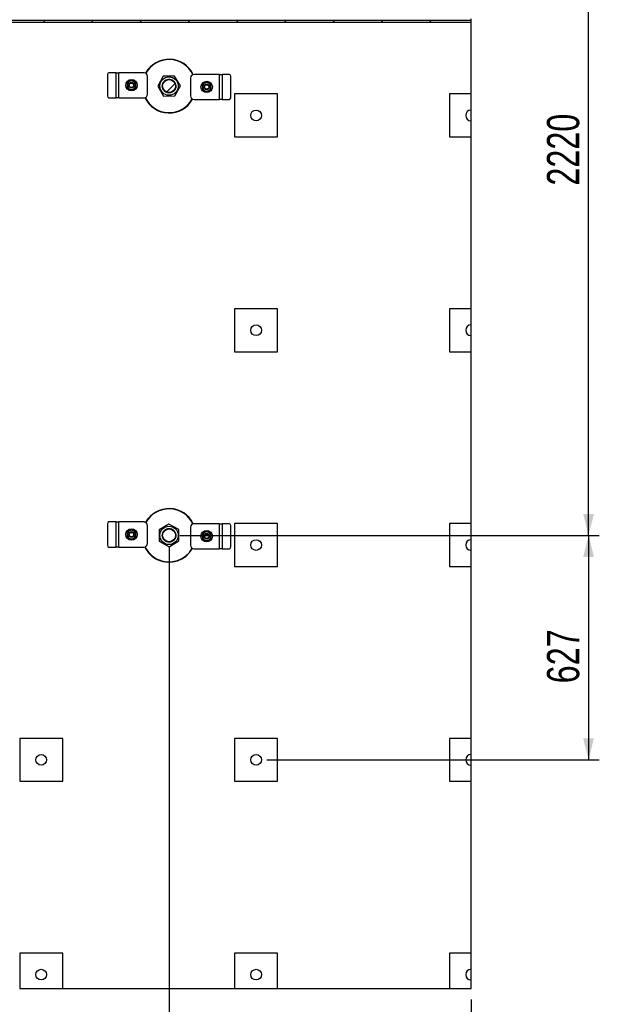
# Model space of a CAD drawing. Header units: millimetres. Extents: x 0 to 841, y 0 to 594.
# Tile 25 of 190: x 494 to 548, y 54 to 146. Entities that reach past the tile are written whole.
import ezdxf

# ---------------------------------------------------------------- set-up
doc = ezdxf.new("R2010")
doc.units = ezdxf.units.MM
doc.layers.add('COTES', color=1, linetype='Continuous')
doc.layers.add('TRAIT-FINS', color=9, linetype='Continuous')
doc.layers.add('TRAIT-FORT', color=4, linetype='Continuous', lineweight=25)
doc.styles.add('SLDTEXTSTYLE0', font='TXT', dxfattribs={"width": 0.75})
doc.dimstyles.new('SLDDIMSTYLE0', dxfattribs={"dimtxt": 3, "dimasz": 2, "dimexe": 0, "dimexo": 0.0625, "dimgap": 0.75, "dimtad": 1, "dimdec": 0, "dimlfac": 30, "dimrnd": 1e-09, "dimzin": 12, "dimdsep": 46, "dimtxsty": 'SLDTEXTSTYLE0', "dimsah": 1, "dimcen": 0.09, "dimadec": 0, "dimazin": 3, "dimtfac": 1, "dimtdec": 0, "dimtofl": 0, "dimtmove": 0, "dimatfit": 3, "dimfxl": 1, "dimfrac": 2, "dimtolj": 1, "dimtzin": 12, "dimarcsym": 0})

# ---------------------------------------------------------------- blocks, each defined once
blk = doc.blocks.new('_D_41')
at = {"layer": 'COTES', "color": 1, "transparency": 16777216}
for p, q in [((507.741, 97.034), (507.741, 44.83)), ((413.241, 72.034), (413.241, 44.83)), ((507.741, 45.83), (413.241, 45.83))]:
    blk.add_line(p, q, dxfattribs=at)
for points in [[(413.241, 45.83), (415.241, 45.33), (415.241, 46.33)], [(507.741, 45.83), (505.741, 46.33), (505.741, 45.33)]]:
    blk.add_solid(points, dxfattribs=at)
at = {"layer": 'COTES', "color": 1, "transparency": 16777216, "insert": (456.058, 49.698), "char_height": 3, "attachment_point": 1, "style": 'SLDTEXTSTYLE0'}
blk.add_mtext('2835', dxfattribs=at)
blk = doc.blocks.new('_D_42')
at = {"layer": 'COTES', "color": 1, "transparency": 16777216}
for p, q in [((507.741, 97.034), (507.741, 44.83)), ((535.841, 54.83), (535.841, 44.83)), ((507.741, 45.83), (535.841, 45.83))]:
    blk.add_line(p, q, dxfattribs=at)
for points in [[(507.741, 45.83), (509.741, 45.33), (509.741, 46.33)], [(535.841, 45.83), (533.841, 46.33), (533.841, 45.33)]]:
    blk.add_solid(points, dxfattribs=at)
at = {"layer": 'COTES', "color": 1, "transparency": 16777216, "insert": (518.466, 49.698), "char_height": 3, "attachment_point": 1, "style": 'SLDTEXTSTYLE0'}
blk.add_mtext('843', dxfattribs=at)
blk = doc.blocks.new('_D_46')
at = {"layer": 'COTES', "color": 1, "transparency": 16777216}
for p, q in [((508.741, 98.034), (547.776, 98.034)), ((546.776, 98.034), (546.776, 77.134)), ((516.841, 77.134), (547.776, 77.134))]:
    blk.add_line(p, q, dxfattribs=at)
for points in [[(546.776, 98.034), (546.276, 96.034), (547.276, 96.034)], [(546.776, 77.134), (547.276, 79.134), (546.276, 79.134)]]:
    blk.add_solid(points, dxfattribs=at)
at = {"layer": 'COTES', "color": 1, "transparency": 16777216, "insert": (542.909, 84.259), "char_height": 3, "attachment_point": 1, "rotation": 90, "style": 'SLDTEXTSTYLE0'}
blk.add_mtext('627', dxfattribs=at)
blk = doc.blocks.new('_D_47')
at = {"layer": 'COTES', "color": 1, "transparency": 16777216}
for p, q in [((508.741, 172.034), (547.776, 172.034)), ((546.776, 98.034), (546.776, 172.034)), ((508.741, 98.034), (547.776, 98.034))]:
    blk.add_line(p, q, dxfattribs=at)
for points in [[(546.776, 172.034), (546.276, 170.034), (547.276, 170.034)], [(546.776, 98.034), (547.276, 100.034), (546.276, 100.034)]]:
    blk.add_solid(points, dxfattribs=at)
at = {"layer": 'COTES', "color": 1, "transparency": 16777216, "insert": (542.909, 130.601), "char_height": 3, "attachment_point": 1, "rotation": 90, "style": 'SLDTEXTSTYLE0'}
blk.add_mtext('2220', dxfattribs=at)

msp = doc.modelspace()

# ---------------------------------------------------------------- hatches: boundary and pattern name
at = {"layer": 'TRAIT-FINS'}
h = msp.add_hatch(dxfattribs=at)
h.set_pattern_fill('ANSI31', color=9, style=0)
h.paths.add_polyline_path([(535.841, 145.968), (329.547, 145.968), (329.547, 145.801), (535.841, 145.801)], flags=0)
h = msp.add_hatch(dxfattribs=at)
h.set_pattern_fill('ANSI32', color=9, style=0)
edge = h.paths.add_edge_path(flags=0)
edge.add_arc((507.741, 139.868), 0.6, 0, 360)
h = msp.add_hatch(dxfattribs=at)
h.set_pattern_fill('ANSI31', color=9, style=0)
edge = h.paths.add_edge_path(flags=0)
edge.add_arc((515.841, 137.134), 0.5, 0, 360)
h = msp.add_hatch(dxfattribs=at)
h.set_pattern_fill('ANSI31', color=9, style=0)
edge = h.paths.add_edge_path(flags=0)
edge.add_arc((535.841, 137.134), 0.5, 90, 270)
edge.add_line((535.841, 136.634), (535.841, 137.634))
h = msp.add_hatch(dxfattribs=at)
h.set_pattern_fill('ANSI31', color=9, style=0)
edge = h.paths.add_edge_path(flags=0)
edge.add_arc((515.841, 117.134), 0.5, 0, 360)
h = msp.add_hatch(dxfattribs=at)
h.set_pattern_fill('ANSI31', color=9, style=0)
edge = h.paths.add_edge_path(flags=0)
edge.add_arc((535.841, 117.134), 0.5, 90, 270)
edge.add_line((535.841, 116.634), (535.841, 117.634))
h = msp.add_hatch(dxfattribs=at)
h.set_pattern_fill('ANSI32', color=9, style=0)
edge = h.paths.add_edge_path(flags=0)
edge.add_arc((507.741, 98.034), 0.6, 0, 360)
h = msp.add_hatch(dxfattribs=at)
h.set_pattern_fill('ANSI31', color=9, style=0)
edge = h.paths.add_edge_path(flags=0)
edge.add_arc((515.841, 97.134), 0.5, 0, 360)
h = msp.add_hatch(dxfattribs=at)
h.set_pattern_fill('ANSI31', color=9, style=0)
edge = h.paths.add_edge_path(flags=0)
edge.add_arc((535.841, 97.134), 0.5, 90, 270)
edge.add_line((535.841, 96.634), (535.841, 97.634))
h = msp.add_hatch(dxfattribs=at)
h.set_pattern_fill('ANSI31', color=9, style=0)
edge = h.paths.add_edge_path(flags=0)
edge.add_arc((495.841, 77.134), 0.5, 0, 360)
h = msp.add_hatch(dxfattribs=at)
h.set_pattern_fill('ANSI31', color=9, style=0)
edge = h.paths.add_edge_path(flags=0)
edge.add_arc((515.841, 77.134), 0.5, 0, 360)
h = msp.add_hatch(dxfattribs=at)
h.set_pattern_fill('ANSI31', color=9, style=0)
edge = h.paths.add_edge_path(flags=0)
edge.add_arc((535.841, 77.134), 0.5, 90, 270)
edge.add_line((535.841, 76.634), (535.841, 77.634))
h = msp.add_hatch(dxfattribs=at)
h.set_pattern_fill('ANSI31', color=9, style=0)
edge = h.paths.add_edge_path(flags=0)
edge.add_arc((495.841, 57.134), 0.5, 0, 360)
h = msp.add_hatch(dxfattribs=at)
h.set_pattern_fill('ANSI31', color=9, style=0)
edge = h.paths.add_edge_path(flags=0)
edge.add_arc((515.841, 57.134), 0.5, 0, 360)
h = msp.add_hatch(dxfattribs=at)
h.set_pattern_fill('ANSI31', color=9, style=0)
edge = h.paths.add_edge_path(flags=0)
edge.add_arc((535.841, 57.134), 0.5, 90, 270)
edge.add_line((535.841, 56.634), (535.841, 57.634))

# ---------------------------------------------------------------- linework, layer by layer
at = {"layer": 'TRAIT-FORT', "color": 4, "linetype": 'Continuous', "lineweight": 25}
for p, q in [((535.841, 145.968), (329.547, 145.968)), ((535.841, 145.801), (329.547, 145.801)), ((535.841, 145.968), (535.841, 146.134)), ((535.841, 145.801), (535.841, 145.968)), ((535.841, 139.134), (535.841, 145.801)), ((502.004, 140.946), (502.004, 138.946)), ((502.808, 141.113), (502.149, 141.113)), ((502.808, 138.78), (502.808, 141.113)), ((502.808, 141.113), (503.075, 141.113)), ((503.075, 138.78), (503.075, 141.113)), ((505.408, 141.113), (503.075, 141.113)), ((505.742, 139.113), (505.742, 140.78)), ((507.201, 140.778), (506.682, 139.855)), ((508.259, 140.791), (507.201, 140.778)), ((508.799, 139.88), (508.259, 140.791)), ((509.74, 140.622), (509.74, 138.956)), ((512.407, 140.956), (510.073, 140.956)), ((512.407, 140.956), (512.407, 138.622)), ((512.407, 140.956), (512.673, 140.956)), ((512.673, 140.956), (512.673, 138.622)), ((513.333, 140.956), (512.673, 140.956)), ((513.477, 138.789), (513.477, 140.789)), ((506.682, 139.855), (507.223, 138.945)), ((508.281, 138.957), (508.799, 139.88)), ((502.149, 138.78), (502.808, 138.78)), ((503.075, 138.78), (502.808, 138.78)), ((503.075, 138.78), (505.408, 138.78)), ((507.223, 138.945), (508.281, 138.957)), ((510.073, 138.622), (512.407, 138.622)), ((512.673, 138.622), (512.407, 138.622)), ((512.673, 138.622), (513.333, 138.622)), ((513.841, 139.134), (513.841, 135.134)), ((517.841, 139.134), (513.841, 139.134)), ((517.841, 135.134), (517.841, 139.134)), ((533.841, 139.134), (533.841, 135.134)), ((535.841, 139.134), (533.841, 139.134)), ((535.841, 137.634), (535.841, 139.134)), ((535.841, 136.634), (535.841, 137.634)), ((535.841, 135.134), (535.841, 136.634)), ((513.841, 135.134), (517.841, 135.134)), ((533.841, 135.134), (535.841, 135.134)), ((535.841, 119.134), (535.841, 135.134)), ((517.841, 119.134), (513.841, 119.134)), ((513.841, 119.134), (513.841, 115.134)), ((517.841, 115.134), (517.841, 119.134)), ((533.841, 119.134), (533.841, 115.134)), ((535.841, 119.134), (533.841, 119.134)), ((535.841, 117.634), (535.841, 119.134)), ((535.841, 116.634), (535.841, 117.634)), ((535.841, 115.134), (535.841, 116.634)), ((513.841, 115.134), (517.841, 115.134)), ((533.841, 115.134), (535.841, 115.134)), ((535.841, 99.134), (535.841, 115.134)), ((502.004, 99.113), (502.004, 97.113)), ((502.808, 99.28), (502.149, 99.28)), ((502.808, 96.946), (502.808, 99.28)), ((502.808, 99.28), (503.075, 99.28)), ((503.075, 96.946), (503.075, 99.28)), ((505.408, 99.28), (503.075, 99.28)), ((507.728, 99.093), (506.818, 98.552)), ((508.651, 98.574), (507.728, 99.093)), ((512.407, 99.122), (510.073, 99.122)), ((512.407, 99.122), (512.407, 96.789)), ((512.407, 99.122), (512.673, 99.122)), ((512.673, 99.122), (512.673, 96.789)), ((513.333, 99.122), (512.673, 99.122)), ((513.841, 99.134), (513.841, 95.134)), ((517.841, 99.134), (513.841, 99.134)), ((517.841, 95.134), (517.841, 99.134)), ((535.841, 99.134), (533.841, 99.134)), ((533.841, 99.134), (533.841, 95.134)), ((535.841, 97.634), (535.841, 99.134)), ((505.742, 97.28), (505.742, 98.946)), ((506.818, 98.552), (506.831, 97.494)), ((508.664, 97.516), (508.651, 98.574)), ((509.74, 98.789), (509.74, 97.122)), ((513.477, 96.956), (513.477, 98.956)), ((506.831, 97.494), (507.754, 96.976)), ((507.754, 96.976), (508.664, 97.516)), ((535.841, 96.634), (535.841, 97.634)), ((502.149, 96.946), (502.808, 96.946)), ((503.075, 96.946), (502.808, 96.946)), ((503.075, 96.946), (505.408, 96.946)), ((510.073, 96.789), (512.407, 96.789)), ((512.673, 96.789), (512.407, 96.789)), ((512.673, 96.789), (513.333, 96.789)), ((535.841, 95.134), (535.841, 96.634)), ((513.841, 95.134), (517.841, 95.134)), ((533.841, 95.134), (535.841, 95.134)), ((535.841, 79.134), (535.841, 95.134)), ((497.841, 79.134), (493.841, 79.134)), ((493.841, 79.134), (493.841, 75.134)), ((497.841, 75.134), (497.841, 79.134)), ((517.841, 79.134), (513.841, 79.134)), ((513.841, 79.134), (513.841, 75.134)), ((517.841, 75.134), (517.841, 79.134)), ((535.841, 79.134), (533.841, 79.134)), ((533.841, 79.134), (533.841, 75.134)), ((535.841, 77.634), (535.841, 79.134)), ((535.841, 76.634), (535.841, 77.634)), ((535.841, 75.134), (535.841, 76.634)), ((493.841, 75.134), (497.841, 75.134)), ((513.841, 75.134), (517.841, 75.134)), ((533.841, 75.134), (535.841, 75.134)), ((535.841, 59.134), (535.841, 75.134)), ((493.841, 59.134), (493.841, 55.83)), ((497.841, 59.134), (493.841, 59.134)), ((497.841, 55.83), (497.841, 59.134)), ((517.841, 59.134), (513.841, 59.134)), ((513.841, 59.134), (513.841, 55.83)), ((517.841, 55.83), (517.841, 59.134)), ((533.841, 59.134), (533.841, 55.83)), ((535.841, 59.134), (533.841, 59.134)), ((535.841, 57.634), (535.841, 59.134)), ((535.841, 56.634), (535.841, 57.634)), ((535.841, 55.83), (535.841, 56.634)), ((493.841, 55.83), (497.841, 55.83)), ((497.841, 55.83), (513.841, 55.83)), ((513.841, 55.83), (517.841, 55.83)), ((517.841, 55.83), (533.841, 55.83)), ((533.841, 55.83), (535.841, 55.83))]:
    msp.add_line(p, q, dxfattribs=at)
for centre, radius in [((504.242, 139.946), 0.533), ((507.741, 139.868), 0.852), ((507.741, 139.868), 0.6), ((511.24, 139.789), 0.533), ((504.242, 139.946), 0.267), ((504.242, 139.946), 0.203), ((511.24, 139.789), 0.267), ((511.24, 139.789), 0.203), ((515.841, 137.134), 0.5), ((515.841, 117.134), 0.5), ((504.242, 98.113), 0.533), ((504.242, 98.113), 0.267), ((504.242, 98.113), 0.203), ((507.741, 98.034), 0.852), ((507.741, 98.034), 0.6), ((511.24, 97.956), 0.533), ((511.24, 97.956), 0.267), ((511.24, 97.956), 0.203), ((515.841, 97.134), 0.5), ((495.841, 77.134), 0.5), ((515.841, 77.134), 0.5), ((495.841, 57.134), 0.5), ((515.841, 57.134), 0.5)]:
    msp.add_circle(centre, radius, dxfattribs=at)
for centre, radius, start, end in [((507.741, 139.868), 2.5, 25.56706, 151.00638), ((507.741, 139.868), 2.467, 25.69337, 151.00373), ((502.161, 140.957), 0.157, 94.40195, 183.81126), ((504.242, 139.946), 0.4, 120, 180), ((504.242, 139.946), 0.4, 60, 120), ((504.242, 139.946), 0.4, 0, 60), ((505.408, 140.78), 0.333, 360, 90), ((510.073, 140.622), 0.333, 90, 180), ((513.321, 140.799), 0.157, 356.18874, 85.59805), ((504.242, 139.946), 0.4, 180, 240), ((504.242, 139.946), 0.4, 240, 300), ((504.242, 139.946), 0.4, 300, 0), ((511.24, 139.789), 0.4, 120, 180), ((511.24, 139.789), 0.4, 180, 240), ((511.24, 139.789), 0.4, 60, 120), ((511.24, 139.789), 0.4, 240, 300), ((511.24, 139.789), 0.4, 0, 60), ((511.24, 139.789), 0.4, 300, 0), ((502.161, 138.936), 0.157, 176.18874, 265.59805), ((505.408, 139.113), 0.333, 270, 360), ((507.741, 139.868), 2.5, 205.56707, 331.00638), ((507.741, 139.868), 2.467, 205.69337, 331.00373), ((510.073, 138.956), 0.333, 180, 270), ((513.321, 138.778), 0.157, 274.40195, 3.81126), ((535.841, 137.134), 0.5, 90, 270), ((535.841, 117.134), 0.5, 90, 270), ((507.741, 98.034), 2.5, 25.56706, 151.00638), ((507.741, 98.034), 2.467, 25.69337, 151.00373), ((502.161, 99.123), 0.157, 94.40195, 183.81126), ((505.408, 98.946), 0.333, 360, 90), ((510.073, 98.789), 0.333, 90, 180), ((513.321, 98.966), 0.157, 356.18874, 85.59805), ((504.242, 98.113), 0.4, 120, 180), ((504.242, 98.113), 0.4, 180, 240), ((504.242, 98.113), 0.4, 60, 120), ((504.242, 98.113), 0.4, 0, 60), ((504.242, 98.113), 0.4, 300, 0), ((511.24, 97.956), 0.4, 120, 180), ((511.24, 97.956), 0.4, 60, 120), ((511.24, 97.956), 0.4, 0, 60), ((504.242, 98.113), 0.4, 240, 300), ((505.408, 97.28), 0.333, 270, 360), ((511.24, 97.956), 0.4, 180, 240), ((511.24, 97.956), 0.4, 240, 300), ((511.24, 97.956), 0.4, 300, 0), ((535.841, 97.134), 0.5, 90, 270), ((502.161, 97.102), 0.157, 176.18874, 265.59805), ((507.741, 98.034), 2.5, 205.56706, 245.32581), ((507.741, 98.034), 2.467, 205.69337, 245.32581), ((507.741, 98.034), 2.5, 245.32581, 331.00638), ((507.741, 98.034), 2.467, 245.32581, 331.00373), ((510.073, 97.122), 0.333, 180, 270), ((513.321, 96.945), 0.157, 274.40195, 3.81126), ((535.841, 77.134), 0.5, 90, 270), ((535.841, 57.134), 0.5, 90, 270)]:
    msp.add_arc(centre, radius, start, end, dxfattribs=at)
for points, knots in [([(504.042, 140.293), (504.008, 140.273), (503.941, 140.235), (503.875, 140.196), (503.842, 140.177)], [0, 0, 0, 0, 0.497844, 1, 1, 1, 1]), ([(504.242, 140.408), (504.209, 140.389), (504.143, 140.351), (504.075, 140.312), (504.042, 140.293)], [0, 0, 0, 0, 0.498165, 1, 1, 1, 1]), ([(504.442, 140.293), (504.408, 140.312), (504.341, 140.351), (504.275, 140.389), (504.242, 140.408)], [0, 0, 0, 0, 0.497844, 1, 1, 1, 1]), ([(504.642, 140.177), (504.609, 140.196), (504.543, 140.234), (504.475, 140.273), (504.442, 140.293)], [0, 0, 0, 0, 0.498165, 1, 1, 1, 1]), ([(507.196, 139.544), (507.178, 139.579), (507.141, 139.649), (507.111, 139.769), (507.104, 139.896), (507.123, 140.025), (507.161, 140.128), (507.202, 140.203), (507.25, 140.272), (507.32, 140.346), (507.416, 140.415), (507.523, 140.466), (507.642, 140.497), (507.769, 140.505), (507.898, 140.486), (508.001, 140.448), (508.076, 140.406), (508.145, 140.358), (508.22, 140.289), (508.264, 140.223), (508.285, 140.191)], [0, 0, 0, 0, 0.0582484, 0.1199858, 0.18429, 0.2499587, 0.3156275, 0.3478164, 0.3800142, 0.4417516, 0.5, 0.5582484, 0.6199858, 0.68429, 0.7499587, 0.8156275, 0.8478164, 0.8800142, 0.9417516, 1, 1, 1, 1]), ([(503.842, 140.177), (503.842, 140.139), (503.842, 140.063), (503.842, 139.985), (503.842, 139.946)], [0, 0, 0, 0, 0.4981655, 1, 1, 1, 1]), ([(503.842, 139.946), (503.842, 139.908), (503.842, 139.83), (503.842, 139.754), (503.842, 139.715)], [0, 0, 0, 0, 0.497844, 1, 1, 1, 1]), ([(503.842, 139.715), (503.875, 139.696), (503.941, 139.658), (504.008, 139.619), (504.042, 139.6)], [0, 0, 0, 0, 0.498165, 1, 1, 1, 1]), ([(504.042, 139.6), (504.075, 139.581), (504.142, 139.542), (504.208, 139.504), (504.242, 139.484)], [0, 0, 0, 0, 0.497844, 1, 1, 1, 1]), ([(504.242, 139.484), (504.275, 139.503), (504.341, 139.542), (504.408, 139.58), (504.442, 139.6)], [0, 0, 0, 0, 0.4981655, 1, 1, 1, 1]), ([(504.442, 139.6), (504.475, 139.619), (504.542, 139.658), (504.608, 139.696), (504.642, 139.715)], [0, 0, 0, 0, 0.497844, 1, 1, 1, 1]), ([(504.642, 139.946), (504.642, 139.985), (504.642, 140.062), (504.642, 140.139), (504.642, 140.177)], [0, 0, 0, 0, 0.497844, 1, 1, 1, 1]), ([(504.642, 139.715), (504.642, 139.753), (504.642, 139.83), (504.642, 139.907), (504.642, 139.946)], [0, 0, 0, 0, 0.498165, 1, 1, 1, 1]), ([(508.064, 139.323), (508.03, 139.305), (507.959, 139.268), (507.84, 139.238), (507.712, 139.23), (507.583, 139.249), (507.481, 139.287), (507.405, 139.329), (507.337, 139.377), (507.262, 139.446), (507.218, 139.512), (507.196, 139.544)], [0, 0, 0, 0, 0.116497, 0.239972, 0.36858, 0.499917, 0.631255, 0.695633, 0.760028, 0.883503, 1, 1, 1, 1]), ([(508.285, 140.191), (508.303, 140.157), (508.34, 140.086), (508.37, 139.966), (508.378, 139.839), (508.359, 139.71), (508.321, 139.608), (508.279, 139.532), (508.232, 139.464), (508.163, 139.389), (508.096, 139.344), (508.064, 139.323)], [0, 0, 0, 0, 0.116497, 0.239972, 0.36858, 0.499917, 0.631255, 0.695633, 0.760028, 0.883503, 1, 1, 1, 1]), ([(511.04, 140.135), (511.007, 140.116), (510.939, 140.077), (510.873, 140.039), (510.84, 140.02)], [0, 0, 0, 0, 0.4978437, 1, 1, 1, 1]), ([(510.84, 140.02), (510.84, 139.982), (510.84, 139.905), (510.84, 139.828), (510.84, 139.789)], [0, 0, 0, 0, 0.4981655, 1, 1, 1, 1]), ([(510.84, 139.789), (510.84, 139.75), (510.84, 139.673), (510.84, 139.596), (510.84, 139.558)], [0, 0, 0, 0, 0.497844, 1, 1, 1, 1]), ([(510.84, 139.558), (510.873, 139.539), (510.939, 139.501), (511.006, 139.462), (511.04, 139.442)], [0, 0, 0, 0, 0.498165, 1, 1, 1, 1]), ([(511.24, 140.251), (511.207, 140.232), (511.141, 140.193), (511.074, 140.155), (511.04, 140.135)], [0, 0, 0, 0, 0.498165, 1, 1, 1, 1]), ([(511.04, 139.442), (511.073, 139.423), (511.14, 139.384), (511.207, 139.346), (511.24, 139.327)], [0, 0, 0, 0, 0.497844, 1, 1, 1, 1]), ([(511.44, 140.135), (511.407, 140.155), (511.339, 140.193), (511.273, 140.232), (511.24, 140.251)], [0, 0, 0, 0, 0.497844, 1, 1, 1, 1]), ([(511.24, 139.327), (511.273, 139.346), (511.339, 139.384), (511.406, 139.423), (511.44, 139.442)], [0, 0, 0, 0, 0.498165, 1, 1, 1, 1]), ([(511.64, 140.02), (511.607, 140.039), (511.541, 140.077), (511.474, 140.116), (511.44, 140.135)], [0, 0, 0, 0, 0.498165, 1, 1, 1, 1]), ([(511.44, 139.442), (511.473, 139.462), (511.54, 139.5), (511.607, 139.539), (511.64, 139.558)], [0, 0, 0, 0, 0.497844, 1, 1, 1, 1]), ([(511.64, 139.789), (511.64, 139.827), (511.64, 139.905), (511.64, 139.981), (511.64, 140.02)], [0, 0, 0, 0, 0.4978437, 1, 1, 1, 1]), ([(511.64, 139.558), (511.64, 139.596), (511.64, 139.672), (511.64, 139.75), (511.64, 139.789)], [0, 0, 0, 0, 0.498165, 1, 1, 1, 1]), ([(504.042, 98.459), (504.008, 98.44), (503.941, 98.401), (503.875, 98.363), (503.842, 98.344)], [0, 0, 0, 0, 0.497844, 1, 1, 1, 1]), ([(503.842, 98.344), (503.842, 98.306), (503.842, 98.229), (503.842, 98.152), (503.842, 98.113)], [0, 0, 0, 0, 0.4981655, 1, 1, 1, 1]), ([(503.842, 98.113), (503.842, 98.074), (503.842, 97.997), (503.842, 97.92), (503.842, 97.882)], [0, 0, 0, 0, 0.497844, 1, 1, 1, 1]), ([(504.242, 98.575), (504.209, 98.556), (504.143, 98.517), (504.075, 98.479), (504.042, 98.459)], [0, 0, 0, 0, 0.498165, 1, 1, 1, 1]), ([(504.442, 98.459), (504.408, 98.479), (504.341, 98.517), (504.275, 98.556), (504.242, 98.575)], [0, 0, 0, 0, 0.497844, 1, 1, 1, 1]), ([(504.642, 98.344), (504.609, 98.363), (504.543, 98.401), (504.475, 98.44), (504.442, 98.459)], [0, 0, 0, 0, 0.4981655, 1, 1, 1, 1]), ([(504.642, 98.113), (504.642, 98.151), (504.642, 98.229), (504.642, 98.305), (504.642, 98.344)], [0, 0, 0, 0, 0.497844, 1, 1, 1, 1]), ([(504.642, 97.882), (504.642, 97.92), (504.642, 97.997), (504.642, 98.074), (504.642, 98.113)], [0, 0, 0, 0, 0.498165, 1, 1, 1, 1]), ([(507.196, 97.711), (507.178, 97.745), (507.141, 97.816), (507.111, 97.935), (507.104, 98.063), (507.123, 98.192), (507.161, 98.294), (507.202, 98.37), (507.25, 98.438), (507.319, 98.513), (507.385, 98.557), (507.418, 98.579)], [0, 0, 0, 0, 0.116497, 0.239972, 0.36858, 0.499917, 0.631255, 0.695633, 0.760028, 0.883503, 1, 1, 1, 1]), ([(507.418, 98.579), (507.452, 98.597), (507.522, 98.634), (507.642, 98.664), (507.769, 98.671), (507.898, 98.652), (508.001, 98.615), (508.076, 98.573), (508.145, 98.525), (508.219, 98.455), (508.289, 98.359), (508.34, 98.252), (508.371, 98.133), (508.378, 98.006), (508.359, 97.877), (508.321, 97.774), (508.279, 97.699), (508.232, 97.63), (508.163, 97.555), (508.096, 97.511), (508.064, 97.49)], [0, 0, 0, 0, 0.058248, 0.119986, 0.18429, 0.249959, 0.315627, 0.347816, 0.380014, 0.441752, 0.5, 0.558248, 0.619986, 0.68429, 0.749959, 0.815627, 0.847816, 0.880014, 0.941752, 1, 1, 1, 1]), ([(511.04, 98.302), (511.007, 98.283), (510.939, 98.244), (510.873, 98.206), (510.84, 98.186)], [0, 0, 0, 0, 0.4978437, 1, 1, 1, 1]), ([(510.84, 98.186), (510.84, 98.148), (510.84, 98.072), (510.84, 97.994), (510.84, 97.956)], [0, 0, 0, 0, 0.4981655, 1, 1, 1, 1]), ([(511.24, 98.417), (511.207, 98.398), (511.141, 98.36), (511.074, 98.321), (511.04, 98.302)], [0, 0, 0, 0, 0.498165, 1, 1, 1, 1]), ([(511.44, 98.302), (511.407, 98.321), (511.339, 98.36), (511.273, 98.398), (511.24, 98.417)], [0, 0, 0, 0, 0.497844, 1, 1, 1, 1]), ([(511.64, 98.186), (511.607, 98.206), (511.541, 98.244), (511.474, 98.282), (511.44, 98.302)], [0, 0, 0, 0, 0.498165, 1, 1, 1, 1]), ([(511.64, 97.956), (511.64, 97.994), (511.64, 98.072), (511.64, 98.148), (511.64, 98.186)], [0, 0, 0, 0, 0.497844, 1, 1, 1, 1]), ([(503.842, 97.882), (503.875, 97.863), (503.941, 97.825), (504.008, 97.786), (504.042, 97.766)], [0, 0, 0, 0, 0.498165, 1, 1, 1, 1]), ([(504.042, 97.766), (504.075, 97.747), (504.142, 97.708), (504.208, 97.67), (504.242, 97.651)], [0, 0, 0, 0, 0.497844, 1, 1, 1, 1]), ([(504.242, 97.651), (504.275, 97.67), (504.341, 97.708), (504.408, 97.747), (504.442, 97.766)], [0, 0, 0, 0, 0.498165, 1, 1, 1, 1]), ([(504.442, 97.766), (504.475, 97.786), (504.542, 97.824), (504.608, 97.863), (504.642, 97.882)], [0, 0, 0, 0, 0.497844, 1, 1, 1, 1]), ([(508.064, 97.49), (508.03, 97.472), (507.959, 97.435), (507.84, 97.405), (507.712, 97.397), (507.583, 97.416), (507.481, 97.454), (507.405, 97.496), (507.337, 97.544), (507.262, 97.612), (507.218, 97.679), (507.196, 97.711)], [0, 0, 0, 0, 0.116497, 0.239972, 0.36858, 0.499917, 0.631255, 0.695633, 0.760028, 0.883503, 1, 1, 1, 1]), ([(510.84, 97.956), (510.84, 97.917), (510.84, 97.839), (510.84, 97.763), (510.84, 97.725)], [0, 0, 0, 0, 0.497844, 1, 1, 1, 1]), ([(510.84, 97.725), (510.873, 97.706), (510.939, 97.667), (511.006, 97.629), (511.04, 97.609)], [0, 0, 0, 0, 0.4981655, 1, 1, 1, 1]), ([(511.04, 97.609), (511.073, 97.59), (511.14, 97.551), (511.207, 97.513), (511.24, 97.494)], [0, 0, 0, 0, 0.497844, 1, 1, 1, 1]), ([(511.24, 97.494), (511.273, 97.513), (511.339, 97.551), (511.406, 97.59), (511.44, 97.609)], [0, 0, 0, 0, 0.498165, 1, 1, 1, 1]), ([(511.44, 97.609), (511.473, 97.628), (511.54, 97.667), (511.607, 97.705), (511.64, 97.725)], [0, 0, 0, 0, 0.497844, 1, 1, 1, 1]), ([(511.64, 97.725), (511.64, 97.763), (511.64, 97.839), (511.64, 97.917), (511.64, 97.956)], [0, 0, 0, 0, 0.498165, 1, 1, 1, 1])]:
    msp.add_open_spline(points, degree=3, knots=knots, dxfattribs=at)

# ---------------------------------------------------------------- dimensions: what is measured, and where the dimension line sits
at = {"layer": 'COTES', "color": 1}
for base, p2, angle, picture, middle in [((546.776, 172.034), (507.741, 172.034), 90, '_D_47', (546.776, 135.034)), ((535.841, 45.83), (535.841, 55.83), 0, '_D_42', (521.791, 45.83)), ((546.776, 77.134), (515.841, 77.134), 90, '_D_46', (546.776, 87.584))]:
    dim = msp.add_linear_dim(base=base, p1=(507.741, 98.034), p2=p2, angle=angle, dimstyle='SLDDIMSTYLE0', dxfattribs=at)
    dim.commit()
    dim.dimension.update_dxf_attribs({"geometry": picture, "text_midpoint": middle, "dimtype": 160})
dim = msp.add_linear_dim(base=(413.241, 45.83), p1=(507.741, 98.034), p2=(413.241, 73.034), dimstyle='SLDDIMSTYLE0', dxfattribs=at)
dim.commit()
dim.dimension.update_dxf_attribs({"geometry": '_D_41', "text_midpoint": (460.491, 45.83), "dimtype": 160})

doc.saveas('drawing.dxf')
